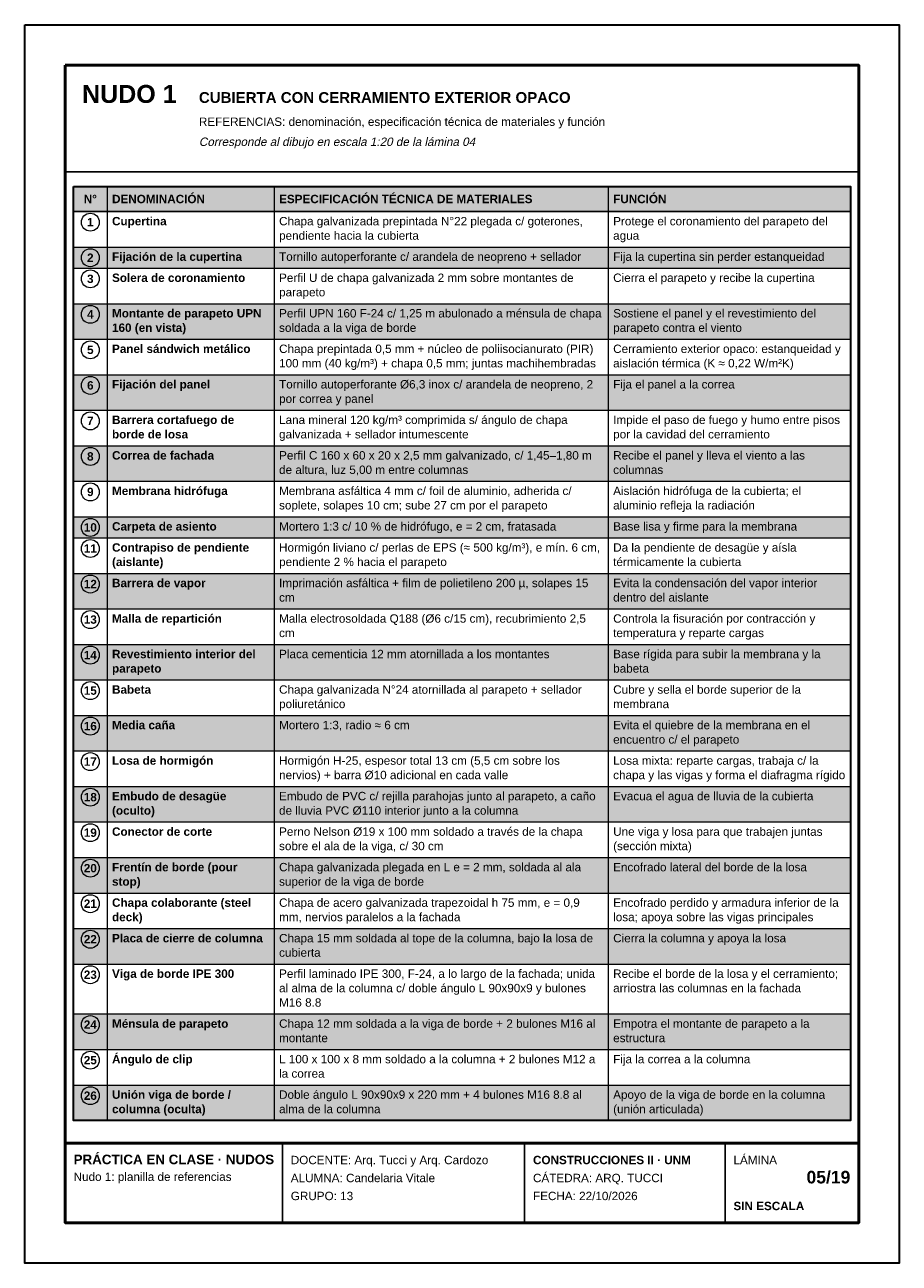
# Model space of a CAD drawing. Header units: millimetres. Extents: x 6 to 4194, y 6 to 5934.
import ezdxf
from ezdxf.enums import TextEntityAlignment as Align

# ---------------------------------------------------------------- set-up
doc = ezdxf.new("R2010")
doc.units = ezdxf.units.MM
doc.header["$LTSCALE"] = 20
for name, color, linetype in [('X-MARCO', 7, 'Continuous'), ('X-ROTULO', 7, 'Continuous'), ('X-TABLA', 7, 'Continuous'), ('X-TEXTOS', 7, 'Continuous')]:
    doc.layers.add(name, color=color, linetype=linetype)
doc.styles.add('ARIAL', font='arial.ttf')
doc.styles.add('ARIAL-B', font='arialbd.ttf')

msp = doc.modelspace()

# ---------------------------------------------------------------- hatches: boundary and pattern name
at = {"layer": 'X-TABLA', "true_color": 0xd9d9d9}
h = msp.add_hatch(color=254, dxfattribs=at)
h.dxf.hatch_style = 1
h.paths.add_polyline_path([(240, 5160), (3960, 5160), (3960, 5040), (240, 5040)])
at = {"layer": 'X-TABLA', "true_color": 0xf2f2f2}
h = msp.add_hatch(color=7, dxfattribs=at)
h.dxf.hatch_style = 1
h.paths.add_polyline_path([(240, 4870), (3960, 4870), (3960, 4769), (240, 4769)])
h = msp.add_hatch(color=7, dxfattribs=at)
h.dxf.hatch_style = 1
h.paths.add_polyline_path([(240, 4599), (3960, 4599), (3960, 4429), (240, 4429)])
h = msp.add_hatch(color=7, dxfattribs=at)
h.dxf.hatch_style = 1
h.paths.add_polyline_path([(240, 4259), (3960, 4259), (3960, 4089), (240, 4089)])
h = msp.add_hatch(color=7, dxfattribs=at)
h.dxf.hatch_style = 1
h.paths.add_polyline_path([(240, 3919), (3960, 3919), (3960, 3749), (240, 3749)])
h = msp.add_hatch(color=7, dxfattribs=at)
h.dxf.hatch_style = 1
h.paths.add_polyline_path([(240, 3579), (3960, 3579), (3960, 3478), (240, 3478)])
h = msp.add_hatch(color=7, dxfattribs=at)
h.dxf.hatch_style = 1
h.paths.add_polyline_path([(240, 3308), (3960, 3308), (3960, 3138), (240, 3138)])
h = msp.add_hatch(color=7, dxfattribs=at)
h.dxf.hatch_style = 1
h.paths.add_polyline_path([(240, 2968), (3960, 2968), (3960, 2798), (240, 2798)])
h = msp.add_hatch(color=7, dxfattribs=at)
h.dxf.hatch_style = 1
h.paths.add_polyline_path([(240, 2628), (3960, 2628), (3960, 2458), (240, 2458)])
h = msp.add_hatch(color=7, dxfattribs=at)
h.dxf.hatch_style = 1
h.paths.add_polyline_path([(240, 2288), (3960, 2288), (3960, 2118), (240, 2118)])
h = msp.add_hatch(color=7, dxfattribs=at)
h.dxf.hatch_style = 1
h.paths.add_polyline_path([(240, 1948), (3960, 1948), (3960, 1778), (240, 1778)])
h = msp.add_hatch(color=7, dxfattribs=at)
h.dxf.hatch_style = 1
h.paths.add_polyline_path([(240, 1608), (3960, 1608), (3960, 1438), (240, 1438)])
h = msp.add_hatch(color=7, dxfattribs=at)
h.dxf.hatch_style = 1
h.paths.add_polyline_path([(240, 1199), (3960, 1199), (3960, 1029), (240, 1029)])
h = msp.add_hatch(color=7, dxfattribs=at)
h.dxf.hatch_style = 1
h.paths.add_polyline_path([(240, 859), (3960, 859), (3960, 689), (240, 689)])

# ---------------------------------------------------------------- linework, layer by layer
at = {"layer": 'X-MARCO', "lineweight": 30}
msp.add_lwpolyline([(6, 5934), (4194, 5934), (4194, 6), (6, 6)], close=True, dxfattribs=at)
at = {"layer": 'X-MARCO', "lineweight": 50}
msp.add_lwpolyline([(200, 5740), (4000, 5740), (4000, 200), (200, 200)], close=True, dxfattribs=at)
at = {"layer": 'X-ROTULO', "lineweight": 50}
msp.add_lwpolyline([(200, 580), (4000, 580), (4000, 200), (200, 200)], close=True, dxfattribs=at)
at = {"layer": 'X-ROTULO', "lineweight": 25}
for points in [[(1240, 580), (1240, 200)], [(2400, 580), (2400, 200)], [(3360, 580), (3360, 200)]]:
    msp.add_lwpolyline(points, dxfattribs=at)
at = {"layer": 'X-TABLA', "lineweight": 25}
msp.add_lwpolyline([(240, 5160), (3960, 5160), (3960, 5040), (240, 5040)], close=True, dxfattribs=at)
at = {"layer": 'X-TABLA', "lineweight": 30}
msp.add_lwpolyline([(240, 5160), (3960, 5160), (3960, 689), (240, 689)], close=True, dxfattribs=at)
at = {"layer": 'X-TABLA', "lineweight": 13}
for points in [[(400, 5160), (400, 689)], [(1200, 5160), (1200, 689)], [(2800, 5160), (2800, 689)], [(240, 4870), (3960, 4870)], [(240, 4769), (3960, 4769)], [(240, 4599), (3960, 4599)], [(240, 4429), (3960, 4429)], [(240, 4259), (3960, 4259)], [(240, 4089), (3960, 4089)], [(240, 3919), (3960, 3919)], [(240, 3749), (3960, 3749)], [(240, 3579), (3960, 3579)], [(240, 3478), (3960, 3478)], [(240, 3308), (3960, 3308)], [(240, 3138), (3960, 3138)], [(240, 2968), (3960, 2968)], [(240, 2798), (3960, 2798)], [(240, 2628), (3960, 2628)], [(240, 2458), (3960, 2458)], [(240, 2288), (3960, 2288)], [(240, 2118), (3960, 2118)], [(240, 1948), (3960, 1948)], [(240, 1778), (3960, 1778)], [(240, 1608), (3960, 1608)], [(240, 1438), (3960, 1438)], [(240, 1199), (3960, 1199)], [(240, 1029), (3960, 1029)], [(240, 859), (3960, 859)], [(240, 689), (3960, 689)]]:
    msp.add_lwpolyline(points, dxfattribs=at)
at = {"layer": 'X-TABLA', "lineweight": 18}
for centre in [(320, 4989), (320, 4819), (320, 4718), (320, 4548), (320, 4378), (320, 4208), (320, 4038), (320, 3868), (320, 3698), (320, 3528), (320, 3427), (320, 3257), (320, 3087), (320, 2917), (320, 2747), (320, 2577), (320, 2407), (320, 2237), (320, 2067), (320, 1897), (320, 1727), (320, 1557), (320, 1387), (320, 1148), (320, 978), (320, 808)]:
    msp.add_circle(centre, 43, dxfattribs=at)
at = {"layer": 'X-TEXTOS', "lineweight": 25}
msp.add_lwpolyline([(200, 5230), (4000, 5230)], dxfattribs=at)

# ---------------------------------------------------------------- texts
at = {"layer": 'X-ROTULO'}
for s, height, style, p in [('PRÁCTICA EN CLASE · NUDOS', 45.824, 'ARIAL-B', (240, 480)), ('DOCENTE: Arq. Tucci y Arq. Cardozo', 40.096, 'ARIAL', (1280, 480)), ('CONSTRUCCIONES II · UNM', 40.096, 'ARIAL-B', (2440, 480)), ('LÁMINA', 40.1, 'ARIAL', (3400, 480)), ('Nudo 1: planilla de referencias', 40.096, 'ARIAL', (240, 400)), ('ALUMNA: Candelaria Vitale', 40.096, 'ARIAL', (1280, 394)), ('CÁTEDRA: ARQ. TUCCI', 40.096, 'ARIAL', (2440, 394)), ('GRUPO: 13', 40.1, 'ARIAL', (1280, 308)), ('FECHA: 22/10/2026', 40.096, 'ARIAL', (2440, 308)), ('SIN ESCALA', 40.1, 'ARIAL-B', (3400, 260))]:
    msp.add_text(s, height=height, dxfattribs=dict(at, style=style)).set_placement(p)
at = {"layer": 'X-ROTULO', "style": 'ARIAL-B'}
msp.add_text('05/19', height=60.14, dxfattribs=at).set_placement((3960, 388), align=Align.RIGHT)
at = {"layer": 'X-TABLA', "style": 'ARIAL-B'}
for s, p in [('N°', (320, 5080)), ('1', (320, 4969)), ('2', (320, 4799)), ('3', (320, 4698)), ('4', (320, 4528)), ('5', (320, 4358)), ('6', (320, 4188)), ('7', (320, 4018)), ('8', (320, 3848)), ('9', (320, 3678)), ('10', (320, 3508)), ('11', (320, 3407)), ('12', (320, 3237)), ('13', (320, 3067)), ('14', (320, 2897)), ('15', (320, 2727)), ('16', (320, 2557)), ('17', (320, 2387)), ('18', (320, 2217)), ('19', (320, 2047)), ('20', (320, 1877)), ('21', (320, 1707)), ('22', (320, 1537)), ('23', (320, 1367)), ('24', (320, 1128)), ('25', (320, 958)), ('26', (320, 788))]:
    msp.add_text(s, height=40.1, dxfattribs=at).set_placement(p, align=Align.CENTER)
at = {"layer": 'X-TABLA'}
for s, height, style, p in [('DENOMINACIÓN', 40.096, 'ARIAL-B', (424, 5080)), ('ESPECIFICACIÓN TÉCNICA DE MATERIALES', 40.096, 'ARIAL-B', (1224, 5080)), ('FUNCIÓN', 40.1, 'ARIAL-B', (2824, 5080)), ('Cupertina', 40.1, 'ARIAL-B', (424, 4974)), ('Chapa galvanizada prepintada N°22 plegada c/ goterones,', 40.096, 'ARIAL', (1224, 4974)), ('Protege el coronamiento del parapeto del', 40.096, 'ARIAL', (2824, 4974)), ('pendiente hacia la cubierta', 40.096, 'ARIAL', (1224, 4905)), ('agua', 40.1, 'ARIAL', (2824, 4905)), ('Fijación de la cupertina', 40.096, 'ARIAL-B', (424, 4804)), ('Tornillo autoperforante c/ arandela de neopreno + sellador', 40.096, 'ARIAL', (1224, 4804)), ('Fija la cupertina sin perder estanqueidad', 40.096, 'ARIAL', (2824, 4804)), ('Solera de coronamiento', 40.096, 'ARIAL-B', (424, 4703)), ('Perfil U de chapa galvanizada 2 mm sobre montantes de', 40.096, 'ARIAL', (1224, 4703)), ('Cierra el parapeto y recibe la cupertina', 40.096, 'ARIAL', (2824, 4703)), ('parapeto', 40.1, 'ARIAL', (1224, 4634)), ('Montante de parapeto UPN', 40.096, 'ARIAL-B', (424, 4533)), ('Perfil UPN 160 F-24 c/ 1,25 m abulonado a ménsula de chapa', 40.096, 'ARIAL', (1224, 4533)), ('Sostiene el panel y el revestimiento del', 40.096, 'ARIAL', (2824, 4533)), ('160 (en vista)', 40.096, 'ARIAL-B', (424, 4464)), ('soldada a la viga de borde', 40.096, 'ARIAL', (1224, 4464)), ('parapeto contra el viento', 40.096, 'ARIAL', (2824, 4464)), ('Panel sándwich metálico', 40.096, 'ARIAL-B', (424, 4363)), ('Chapa prepintada 0,5 mm + núcleo de poliisocianurato (PIR)', 40.096, 'ARIAL', (1224, 4363)), ('Cerramiento exterior opaco: estanqueidad y', 40.096, 'ARIAL', (2824, 4363)), ('100 mm (40 kg/m³) + chapa 0,5 mm; juntas machihembradas', 40.096, 'ARIAL', (1224, 4294)), ('aislación térmica (K ≈ 0,22 W/m²K)', 40.096, 'ARIAL', (2824, 4294)), ('Fijación del panel', 40.096, 'ARIAL-B', (424, 4193)), ('Tornillo autoperforante Ø6,3 inox c/ arandela de neopreno, 2', 40.096, 'ARIAL', (1224, 4193)), ('Fija el panel a la correa', 40.096, 'ARIAL', (2824, 4193)), ('por correa y panel', 40.096, 'ARIAL', (1224, 4124)), ('Barrera cortafuego de', 40.096, 'ARIAL-B', (424, 4023)), ('Lana mineral 120 kg/m³ comprimida s/ ángulo de chapa', 40.096, 'ARIAL', (1224, 4023)), ('Impide el paso de fuego y humo entre pisos', 40.096, 'ARIAL', (2824, 4023)), ('borde de losa', 40.096, 'ARIAL-B', (424, 3954)), ('galvanizada + sellador intumescente', 40.096, 'ARIAL', (1224, 3954)), ('por la cavidad del cerramiento', 40.096, 'ARIAL', (2824, 3954)), ('Correa de fachada', 40.096, 'ARIAL-B', (424, 3853)), ('Perfil C 160 x 60 x 20 x 2,5 mm galvanizado, c/ 1,45–1,80 m', 40.096, 'ARIAL', (1224, 3853)), ('Recibe el panel y lleva el viento a las', 40.096, 'ARIAL', (2824, 3853)), ('de altura, luz 5,00 m entre columnas', 40.096, 'ARIAL', (1224, 3784)), ('columnas', 40.1, 'ARIAL', (2824, 3784)), ('Membrana hidrófuga', 40.096, 'ARIAL-B', (424, 3683)), ('Membrana asfáltica 4 mm c/ foil de aluminio, adherida c/', 40.096, 'ARIAL', (1224, 3683)), ('Aislación hidrófuga de la cubierta; el', 40.096, 'ARIAL', (2824, 3683)), ('soplete, solapes 10 cm; sube 27 cm por el parapeto', 40.096, 'ARIAL', (1224, 3614)), ('aluminio refleja la radiación', 40.096, 'ARIAL', (2824, 3614)), ('Mortero 1:3 c/ 10 % de hidrófugo, e = 2 cm, fratasada', 40.096, 'ARIAL', (1224, 3513)), ('Base lisa y firme para la membrana', 40.096, 'ARIAL', (2824, 3513)), ('Carpeta de asiento', 40.096, 'ARIAL-B', (424, 3513)), ('Contrapiso de pendiente', 40.096, 'ARIAL-B', (424, 3412)), ('Hormigón liviano c/ perlas de EPS (≈ 500 kg/m³), e mín. 6 cm,', 40.096, 'ARIAL', (1224, 3412)), ('Da la pendiente de desagüe y aísla', 40.096, 'ARIAL', (2824, 3412)), ('(aislante)', 40.1, 'ARIAL-B', (424, 3343)), ('pendiente 2 % hacia el parapeto', 40.096, 'ARIAL', (1224, 3343)), ('térmicamente la cubierta', 40.096, 'ARIAL', (2824, 3343)), ('Barrera de vapor', 40.096, 'ARIAL-B', (424, 3242)), ('Imprimación asfáltica + film de polietileno 200 µ, solapes 15', 40.096, 'ARIAL', (1224, 3242)), ('Evita la condensación del vapor interior', 40.096, 'ARIAL', (2824, 3242)), ('cm', 40.1, 'ARIAL', (1224, 3173)), ('dentro del aislante', 40.096, 'ARIAL', (2824, 3173)), ('Malla de repartición', 40.096, 'ARIAL-B', (424, 3072)), ('Malla electrosoldada Q188 (Ø6 c/15 cm), recubrimiento 2,5', 40.096, 'ARIAL', (1224, 3072)), ('Controla la fisuración por contracción y', 40.096, 'ARIAL', (2824, 3072)), ('cm', 40.1, 'ARIAL', (1224, 3003)), ('temperatura y reparte cargas', 40.096, 'ARIAL', (2824, 3003)), ('Revestimiento interior del', 40.096, 'ARIAL-B', (424, 2902)), ('Placa cementicia 12 mm atornillada a los montantes', 40.096, 'ARIAL', (1224, 2902)), ('Base rígida para subir la membrana y la', 40.096, 'ARIAL', (2824, 2902)), ('parapeto', 40.1, 'ARIAL-B', (424, 2833)), ('babeta', 40.1, 'ARIAL', (2824, 2833)), ('Babeta', 40.1, 'ARIAL-B', (424, 2732)), ('Chapa galvanizada N°24 atornillada al parapeto + sellador', 40.096, 'ARIAL', (1224, 2732)), ('Cubre y sella el borde superior de la', 40.096, 'ARIAL', (2824, 2732)), ('poliuretánico', 40.096, 'ARIAL', (1224, 2663)), ('membrana', 40.1, 'ARIAL', (2824, 2663)), ('Media caña', 40.1, 'ARIAL-B', (424, 2562)), ('Mortero 1:3, radio ≈ 6 cm', 40.096, 'ARIAL', (1224, 2562)), ('Evita el quiebre de la membrana en el', 40.096, 'ARIAL', (2824, 2562)), ('encuentro c/ el parapeto', 40.096, 'ARIAL', (2824, 2493)), ('Losa de hormigón', 40.096, 'ARIAL-B', (424, 2392)), ('Hormigón H-25, espesor total 13 cm (5,5 cm sobre los', 40.096, 'ARIAL', (1224, 2392)), ('Losa mixta: reparte cargas, trabaja c/ la', 40.096, 'ARIAL', (2824, 2392)), ('nervios) + barra Ø10 adicional en cada valle', 40.096, 'ARIAL', (1224, 2323)), ('chapa y las vigas y forma el diafragma rígido', 40.096, 'ARIAL', (2824, 2323)), ('Embudo de desagüe', 40.096, 'ARIAL-B', (424, 2222)), ('Embudo de PVC c/ rejilla parahojas junto al parapeto, a caño', 40.096, 'ARIAL', (1224, 2222)), ('Evacua el agua de lluvia de la cubierta', 40.096, 'ARIAL', (2824, 2222)), ('(oculto)', 40.1, 'ARIAL-B', (424, 2153)), ('de lluvia PVC Ø110 interior junto a la columna', 40.096, 'ARIAL', (1224, 2153)), ('Conector de corte', 40.096, 'ARIAL-B', (424, 2052)), ('Perno Nelson Ø19 x 100 mm soldado a través de la chapa', 40.096, 'ARIAL', (1224, 2052)), ('Une viga y losa para que trabajen juntas', 40.096, 'ARIAL', (2824, 2052)), ('sobre el ala de la viga, c/ 30 cm', 40.096, 'ARIAL', (1224, 1983)), ('(sección mixta)', 40.096, 'ARIAL', (2824, 1983)), ('Frentín de borde (pour', 40.096, 'ARIAL-B', (424, 1882)), ('Chapa galvanizada plegada en L e = 2 mm, soldada al ala', 40.096, 'ARIAL', (1224, 1882)), ('Encofrado lateral del borde de la losa', 40.096, 'ARIAL', (2824, 1882)), ('stop)', 40.1, 'ARIAL-B', (424, 1813)), ('superior de la viga de borde', 40.096, 'ARIAL', (1224, 1813)), ('Chapa colaborante (steel', 40.096, 'ARIAL-B', (424, 1712)), ('Chapa de acero galvanizada trapezoidal h 75 mm, e = 0,9', 40.096, 'ARIAL', (1224, 1712)), ('Encofrado perdido y armadura inferior de la', 40.096, 'ARIAL', (2824, 1712)), ('deck)', 40.1, 'ARIAL-B', (424, 1643)), ('mm, nervios paralelos a la fachada', 40.096, 'ARIAL', (1224, 1643)), ('losa; apoya sobre las vigas principales', 40.096, 'ARIAL', (2824, 1643)), ('Placa de cierre de columna', 40.096, 'ARIAL-B', (424, 1542)), ('Chapa 15 mm soldada al tope de la columna, bajo la losa de', 40.096, 'ARIAL', (1224, 1542)), ('Cierra la columna y apoya la losa', 40.096, 'ARIAL', (2824, 1542)), ('cubierta', 40.1, 'ARIAL', (1224, 1473)), ('Viga de borde IPE 300', 40.096, 'ARIAL-B', (424, 1372)), ('Perfil laminado IPE 300, F-24, a lo largo de la fachada; unida', 40.096, 'ARIAL', (1224, 1372)), ('Recibe el borde de la losa y el cerramiento;', 40.096, 'ARIAL', (2824, 1372)), ('al alma de la columna c/ doble ángulo L 90x90x9 y bulones', 40.096, 'ARIAL', (1224, 1303)), ('arriostra las columnas en la fachada', 40.096, 'ARIAL', (2824, 1303)), ('M16 8.8', 40.1, 'ARIAL', (1224, 1234)), ('Ménsula de parapeto', 40.096, 'ARIAL-B', (424, 1133)), ('Chapa 12 mm soldada a la viga de borde + 2 bulones M16 al', 40.096, 'ARIAL', (1224, 1133)), ('Empotra el montante de parapeto a la', 40.096, 'ARIAL', (2824, 1133)), ('montante', 40.1, 'ARIAL', (1224, 1064)), ('estructura', 40.1, 'ARIAL', (2824, 1064)), ('Ángulo de clip', 40.096, 'ARIAL-B', (424, 963)), ('L 100 x 100 x 8 mm soldado a la columna + 2 bulones M12 a', 40.096, 'ARIAL', (1224, 963)), ('Fija la correa a la columna', 40.096, 'ARIAL', (2824, 963)), ('la correa', 40.1, 'ARIAL', (1224, 894)), ('Unión viga de borde /', 40.096, 'ARIAL-B', (424, 793)), ('Doble ángulo L 90x90x9 x 220 mm + 4 bulones M16 8.8 al', 40.096, 'ARIAL', (1224, 793)), ('Apoyo de la viga de borde en la columna', 40.096, 'ARIAL', (2824, 793)), ('(unión articulada)', 40.096, 'ARIAL', (2824, 724)), ('columna (oculta)', 40.096, 'ARIAL-B', (424, 724)), ('alma de la columna', 40.096, 'ARIAL', (1224, 724))]:
    msp.add_text(s, height=height, dxfattribs=dict(at, style=style)).set_placement(p)
at = {"layer": 'X-TEXTOS'}
for s, height, style, p in [('NUDO 1', 85.92, 'ARIAL-B', (280, 5560)), ('CUBIERTA CON CERRAMIENTO EXTERIOR OPACO', 51.552, 'ARIAL-B', (840, 5560)), ('REFERENCIAS: denominación, especificación técnica de materiales y función', 40.096, 'ARIAL', (840, 5450))]:
    msp.add_text(s, height=height, dxfattribs=dict(at, style=style)).set_placement(p)
at = {"layer": 'X-TEXTOS', "style": 'ARIAL', "oblique": 12}
msp.add_text('Corresponde al dibujo en escala 1:20 de la lámina 04', height=40.096, dxfattribs=at).set_placement((840, 5354))

doc.saveas('drawing.dxf')
